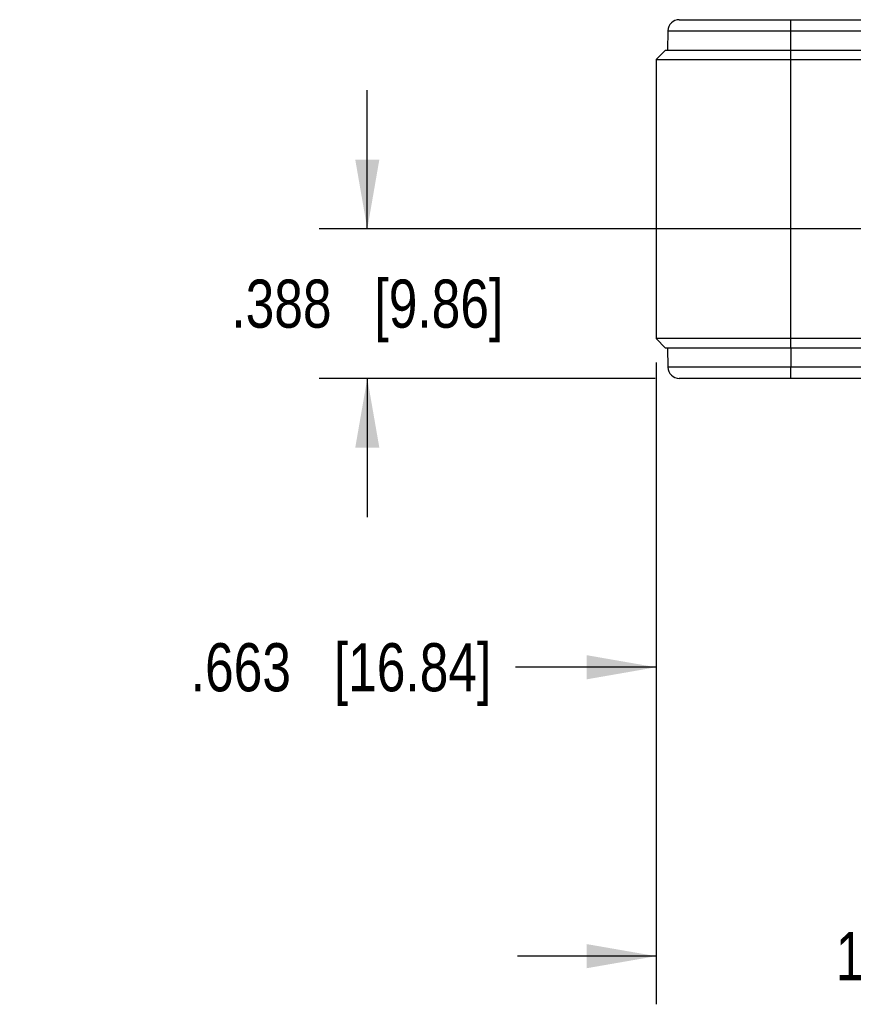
# Model space of a CAD drawing. Header units: inches. Extents: x 0 to 22, y 0 to 17.
# Tile 3 of 17: x 4.5 to 6.6, y 4.7 to 7.2. Entities that reach past the tile are written whole.
import ezdxf

# ---------------------------------------------------------------- set-up
doc = ezdxf.new("R2010")
doc.units = ezdxf.units.IN
doc.header["$LTSCALE"] = 1.21
doc.header["$MEASUREMENT"] = 0
doc.layers.get('0').update_dxf_attribs({"linetype": 'CONTINUOUS'})
doc.layers.add('DIMENSIONS', color=7, linetype='CONTINUOUS')
doc.styles.get("Standard").update_dxf_attribs({"font": 'txt', "width": 0.8})
doc.dimstyles.new('DIMSTYLE_2', dxfattribs={"dimtxt": 0.125, "dimasz": 0.18, "dimexe": 0.125, "dimexo": 0.0625, "dimgap": 0.0625, "dimtad": 0, "dimtih": 1, "dimtoh": 1, "dimzin": 4, "dimdsep": 46, "dimtxsty": 'STANDARD', "dimblk": '_FILLED', "dimblk1": '_FILLED', "dimblk2": '_FILLED', "dimcen": 0.09, "dimadec": 0, "dimazin": 0, "dimtp": 0.001, "dimtm": 0.001, "dimtfac": 1, "dimtofl": 0, "dimtmove": 0, "dimatfit": 3, "dimldrblk": '_FILLED', "dimfxl": 1, "dimtolj": 1, "dimtzin": 4, "dimarcsym": 0})

# ---------------------------------------------------------------- blocks, each defined once
blk = doc.blocks.new('_FILLED')
at = {"color": 0, "linetype": 'BYBLOCK'}
blk.add_solid([(0, 0), (-1, 0.174), (-1, -0.174)], dxfattribs=at)
blk = doc.blocks.new('*D7')
at = {"layer": 'DIMENSIONS', "color": 2, "linetype": 'CONTINUOUS'}
for p, q in [((5.3857, 6.6896), (5.3857, 7.0496)), ((6.7282, 6.6896), (5.2607, 6.6896)), ((6.1337, 6.3016), (5.2607, 6.3016)), ((5.3857, 6.3016), (5.3857, 5.9416))]:
    blk.add_line(p, q, dxfattribs=at)
at = {"layer": 'DIMENSIONS', "color": 2, "linetype": 'CONTINUOUS', "xscale": 0.18, "yscale": 0.18, "zscale": 0.18}
for p, rotation in [((5.3857, 6.6896), 269.9999948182), ((5.3857, 6.3016), 89.9999948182)]:
    blk.add_blockref('_FILLED', p, dxfattribs=dict(at, rotation=rotation))
at = {"layer": 'DIMENSIONS', "color": 2, "linetype": 'CONTINUOUS', "insert": (5.3857, 6.5581), "char_height": 0.125, "width": 1.125, "attachment_point": 2, "line_spacing_factor": 0.9}
blk.add_mtext('.388{\\Ftxt.shx;\\W1.000000;\\H0.125000; }[9.86]', dxfattribs=at)
blk = doc.blocks.new('*D8')
at = {"layer": 'DIMENSIONS', "color": 2, "linetype": 'CONTINUOUS'}
for p, q in [((7.9236, 6.4856), (7.9236, 4.6766)), ((6.1357, 6.3428), (6.1357, 4.6766)), ((6.1357, 4.8016), (5.7757, 4.8016)), ((7.9236, 4.8016), (8.2836, 4.8016))]:
    blk.add_line(p, q, dxfattribs=at)
at = {"layer": 'DIMENSIONS', "color": 2, "linetype": 'CONTINUOUS', "xscale": 0.18, "yscale": 0.18, "zscale": 0.18}
blk.add_blockref('_FILLED', (6.1357, 4.8016), dxfattribs=at)
at = {"layer": 'DIMENSIONS', "color": 2, "linetype": 'CONTINUOUS', "xscale": 0.18, "yscale": 0.18, "zscale": 0.18, "rotation": 180}
blk.add_blockref('_FILLED', (7.9236, 4.8016), dxfattribs=at)
at = {"layer": 'DIMENSIONS', "color": 2, "linetype": 'CONTINUOUS', "insert": (7.0296, 4.8641), "char_height": 0.125, "width": 1.325, "attachment_point": 2, "line_spacing_factor": 0.9}
blk.add_mtext('1.788{\\Ftxt.shx;\\W1.000000;\\H0.125000; }[45.41]', dxfattribs=at)
blk = doc.blocks.new('*D9')
at = {"layer": 'DIMENSIONS', "color": 2, "linetype": 'CONTINUOUS'}
for p, q in [((6.7986, 6.635), (6.7986, 5.4266)), ((6.1357, 6.3428), (6.1357, 5.4266)), ((6.1357, 5.5516), (5.7703, 5.5516)), ((6.7986, 5.5516), (7.1586, 5.5516))]:
    blk.add_line(p, q, dxfattribs=at)
at = {"layer": 'DIMENSIONS', "color": 2, "linetype": 'CONTINUOUS', "xscale": 0.18, "yscale": 0.18, "zscale": 0.18}
blk.add_blockref('_FILLED', (6.1357, 5.5516), dxfattribs=at)
at = {"layer": 'DIMENSIONS', "color": 2, "linetype": 'CONTINUOUS', "xscale": 0.18, "yscale": 0.18, "zscale": 0.18, "rotation": 180}
blk.add_blockref('_FILLED', (6.7986, 5.5516), dxfattribs=at)
at = {"layer": 'DIMENSIONS', "color": 2, "linetype": 'CONTINUOUS', "insert": (5.7078, 5.6141), "char_height": 0.125, "width": 1.225, "attachment_point": 3, "line_spacing_factor": 0.9}
blk.add_mtext('.663{\\Ftxt.shx;\\W1.000000;\\H0.125000; }[16.84]', dxfattribs=at)

msp = doc.modelspace()

# ---------------------------------------------------------------- linework, layer by layer
at = {"color": 7, "linetype": 'CONTINUOUS'}
for p, q in [((6.1962, 7.2327), (9.4704, 7.2327)), ((6.4857, 6.3803), (6.4857, 7.2327)), ((6.1667, 7.2037), (6.1658, 7.154)), ((6.1667, 7.2037), (9.5, 7.2037)), ((6.1607, 7.154), (6.1357, 7.129)), ((6.1607, 7.154), (6.1357, 7.129)), ((6.1607, 7.154), (6.1607, 7.154)), ((6.1607, 7.154), (9.506, 7.154)), ((6.1357, 7.129), (6.1357, 6.4053)), ((6.1357, 7.129), (9.531, 7.129)), ((6.1607, 6.3803), (6.1357, 6.4053)), ((6.1357, 6.4053), (6.1607, 6.3803)), ((9.531, 6.4053), (6.1357, 6.4053)), ((6.1607, 6.3803), (6.1607, 6.3803)), ((9.506, 6.3803), (6.1607, 6.3803)), ((6.1658, 6.3803), (6.1667, 6.3306)), ((6.4857, 6.3803), (6.4857, 6.3306)), ((9.5, 6.3306), (6.1667, 6.3306)), ((6.4857, 6.3016), (6.4857, 6.3306)), ((9.4704, 6.3016), (6.1962, 6.3016))]:
    msp.add_line(p, q, dxfattribs=at)
for centre, start, end in [((6.1962, 7.2032), 90.0002, 179), ((6.1962, 6.3311), 181, 270)]:
    msp.add_arc(centre, 0.0295, start, end, dxfattribs=at)

# ---------------------------------------------------------------- dimensions: what is measured, and where the dimension line sits
at = {"layer": 'DIMENSIONS', "color": 2, "linetype": 'CONTINUOUS'}
dim = msp.add_linear_dim(base=(5.3857, 6.6896), p1=(6.1962, 6.3016), p2=(6.7907, 6.6896), angle=90, dimstyle='DIMSTYLE_2', dxfattribs=at)
dim.commit()
dim.dimension.update_dxf_attribs({"geometry": '*D7', "text_midpoint": (5.3857, 6.4956), "dimtype": 160})
for base, p2, picture, middle in [((6.7986, 5.5516), (6.7986, 6.6975), '*D9', (5.0953, 5.5516)), ((7.9236, 4.8016), (7.9236, 6.5481), '*D8', (7.0296, 4.8016))]:
    dim = msp.add_linear_dim(base=base, p1=(6.1357, 6.4053), p2=p2, dimstyle='DIMSTYLE_2', dxfattribs=at)
    dim.commit()
    dim.dimension.update_dxf_attribs({"geometry": picture, "text_midpoint": middle, "dimtype": 160})

doc.saveas('drawing.dxf')
